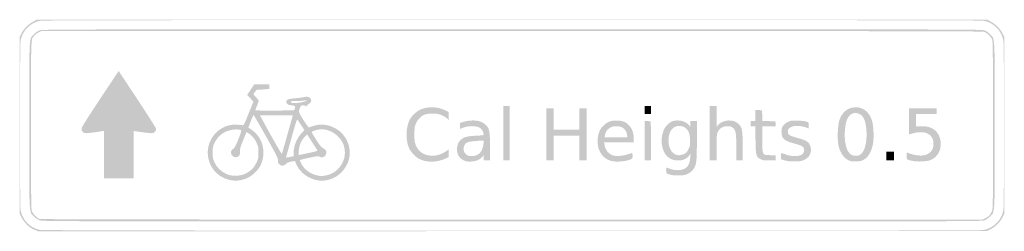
# Model space of a CAD drawing. Header units: inches. Extents: x -0.5 to 0.5, y -0.107 to 0.107.
import ezdxf

# ---------------------------------------------------------------- set-up
doc = ezdxf.new("R2010")
doc.units = ezdxf.units.IN
doc.header["$MEASUREMENT"] = 0

msp = doc.modelspace()

# ---------------------------------------------------------------- hatches: boundary and pattern name
h = msp.add_hatch(color=7)
edge = h.paths.add_edge_path()
edge.add_spline(control_points=[(-0.48418, -0.10597), (-0.486, -0.10522), (-0.48825, -0.10406), (-0.4892, -0.10339), (-0.49236, -0.10114), (-0.49654, -0.09617), (-0.49813, -0.09278)], knot_values=[0, 0, 0, 0, 1, 1, 1, 2, 2, 2, 2], degree=3, periodic=0)
edge.add_line((-0.49813, -0.09278), (-0.49971, -0.08941))
edge.add_line((-0.49971, -0.08941), (-0.49971, 0))
edge.add_line((-0.49971, 0), (-0.49971, 0.08941))
edge.add_line((-0.49971, 0.08941), (-0.49811, 0.09281))
edge.add_spline(control_points=[(-0.49811, 0.09281), (-0.49589, 0.09755), (-0.4907, 0.10282), (-0.48594, 0.10516)], knot_values=[0, 0, 0, 0, 1, 1, 1, 1], degree=3, periodic=0)
edge.add_line((-0.48594, 0.10516), (-0.48208, 0.10706))
edge.add_line((-0.48208, 0.10706), (0, 0.10706))
edge.add_line((0, 0.10706), (0.48208, 0.10706))
edge.add_line((0.48208, 0.10706), (0.48594, 0.10516))
edge.add_spline(control_points=[(0.48594, 0.10516), (0.4907, 0.10282), (0.49589, 0.09755), (0.49811, 0.09281)], knot_values=[0, 0, 0, 0, 1, 1, 1, 1], degree=3, periodic=0)
edge.add_line((0.49811, 0.09281), (0.49971, 0.08941))
edge.add_line((0.49971, 0.08941), (0.49971, 0))
edge.add_line((0.49971, 0), (0.49971, -0.08941))
edge.add_line((0.49971, -0.08941), (0.49811, -0.09281))
edge.add_spline(control_points=[(0.49811, -0.09281), (0.49589, -0.09755), (0.4907, -0.10282), (0.48594, -0.10516)], knot_values=[0, 0, 0, 0, 1, 1, 1, 1], degree=3, periodic=0)
edge.add_line((0.48594, -0.10516), (0.48208, -0.10706))
edge.add_line((0.48208, -0.10706), (0.0006, -0.10719))
edge.add_line((0.0006, -0.10719), (-0.48088, -0.10733))
edge.add_line((-0.48088, -0.10733), (-0.48418, -0.10597))
edge = h.paths.add_edge_path(flags=0)
edge.add_spline(control_points=[(0.47857, -0.10612), (0.48855, -0.10428), (0.49659, -0.09638), (0.49874, -0.08629), (0.49969, -0.08187), (0.49969, 0.08187), (0.49874, 0.08629), (0.4966, 0.09633), (0.48892, 0.10401), (0.47894, 0.10611), (0.47444, 0.10706), (-0.47451, 0.10705), (-0.47894, 0.1061), (-0.48897, 0.10395), (-0.49666, 0.09627), (-0.49876, 0.08629), (-0.49968, 0.08189), (-0.49968, -0.08189), (-0.49876, -0.08629), (-0.49669, -0.09613), (-0.4891, -0.10384), (-0.47941, -0.10596), (-0.47496, -0.10693), (0.4733, -0.10709), (0.47857, -0.10612)], knot_values=[0, 0, 0, 0, 1, 1, 1, 2, 2, 2, 3, 3, 3, 4, 4, 4, 5, 5, 5, 6, 6, 6, 7, 7, 7, 8, 8, 8, 8], degree=3, periodic=0)
h = msp.add_hatch(color=7)
edge = h.paths.add_edge_path()
edge.add_spline(control_points=[(-0.4794, -0.0962), (-0.48168, -0.09542), (-0.48343, -0.09424), (-0.48538, -0.0922), (-0.49035, -0.08699), (-0.49, -0.09388), (-0.49, 0), (-0.49, 0.0945), (-0.49039, 0.08713), (-0.48508, 0.09244), (-0.48283, 0.09469), (-0.48125, 0.0957), (-0.47886, 0.09641), (-0.47594, 0.09727), (-0.43525, 0.09735), (0, 0.09735), (0.43525, 0.09735), (0.47594, 0.09727), (0.47886, 0.09641), (0.48125, 0.0957), (0.48283, 0.09469), (0.48508, 0.09244), (0.49039, 0.08713), (0.49, 0.0945), (0.49, 0), (0.49, -0.0945), (0.49039, -0.08713), (0.48508, -0.09244), (0.48283, -0.09469), (0.48125, -0.0957), (0.47886, -0.09641), (0.47594, -0.09727), (0.43527, -0.09735), (-0.00025, -0.09733), (-0.46548, -0.09731), (-0.47625, -0.09729), (-0.4794, -0.0962)], knot_values=[0, 0, 0, 0, 1, 1, 1, 2, 2, 2, 3, 3, 3, 4, 4, 4, 5, 5, 5, 6, 6, 6, 7, 7, 7, 8, 8, 8, 9, 9, 9, 10, 10, 10, 11, 11, 11, 12, 12, 12, 12], degree=3, periodic=0)
edge = h.paths.add_edge_path(flags=0)
edge.add_spline(control_points=[(0.48029, -0.09419), (0.4838, -0.09254), (0.4854, -0.09091), (0.48701, -0.08735), (0.4882, -0.08473), (0.48821, -0.08399), (0.48822, -0.00036), (0.48823, 0.06441), (0.48807, 0.08454), (0.48752, 0.0864), (0.48657, 0.08959), (0.48223, 0.09392), (0.47905, 0.09487), (0.47715, 0.09543), (0.37372, 0.09559), (-0.00052, 0.09559)], knot_values=[0, 0, 0, 0, 1, 1, 1, 2, 2, 2, 3, 3, 3, 4, 4, 4, 5, 5, 5, 5], degree=3, periodic=0)
edge.add_line((-0.00052, 0.09559), (-0.47766, 0.09559))
edge.add_line((-0.47766, 0.09559), (-0.48029, 0.09435))
edge.add_spline(control_points=[(-0.48029, 0.09435), (-0.48174, 0.09367), (-0.48373, 0.0922), (-0.4847, 0.09109), (-0.48848, 0.08679), (-0.48824, 0.09312), (-0.48824, 0.00044), (-0.48824, -0.06437), (-0.48807, -0.08454), (-0.48752, -0.0864), (-0.48663, -0.08938), (-0.48227, -0.09391), (-0.47941, -0.09482), (-0.47791, -0.09529), (-0.34784, -0.09548), (0, -0.09552)], knot_values=[0, 0, 0, 0, 1, 1, 1, 2, 2, 2, 3, 3, 3, 4, 4, 4, 5, 5, 5, 5], degree=3, periodic=0)
edge.add_line((0, -0.09552), (0.47735, -0.09558))
edge.add_line((0.47735, -0.09558), (0.48029, -0.09419))
h = msp.add_hatch(color=7)
edge = h.paths.add_edge_path()
edge.add_line((-0.41412, -0.02968), (-0.41412, -0.00553))
edge.add_line((-0.41412, -0.00553), (-0.41603, -0.00586))
edge.add_spline(control_points=[(-0.41603, -0.00586), (-0.42181, -0.00686), (-0.43028, -0.00794), (-0.43225, -0.00794), (-0.43529, -0.00794), (-0.4373, -0.00588), (-0.43694, -0.00312), (-0.43677, -0.0018), (-0.43067, 0.00788), (-0.41797, 0.02698)], knot_values=[0, 0, 0, 0, 1, 1, 1, 2, 2, 2, 3, 3, 3, 3], degree=3, periodic=0)
edge.add_line((-0.41797, 0.02698), (-0.39924, 0.05513))
edge.add_line((-0.39924, 0.05513), (-0.38021, 0.02639))
edge.add_spline(control_points=[(-0.38021, 0.02639), (-0.36974, 0.01058), (-0.36118, -0.00291), (-0.36118, -0.0036), (-0.36118, -0.00428), (-0.36173, -0.00554), (-0.3624, -0.00639), (-0.36333, -0.00757), (-0.36414, -0.00794), (-0.36582, -0.00794), (-0.3678, -0.00794), (-0.37835, -0.00666), (-0.3825, -0.00591)], knot_values=[0, 0, 0, 0, 1, 1, 1, 2, 2, 2, 3, 3, 3, 4, 4, 4, 4], degree=3, periodic=0)
edge.add_line((-0.3825, -0.00591), (-0.38412, -0.00562))
edge.add_line((-0.38412, -0.00562), (-0.38412, -0.02972))
edge.add_line((-0.38412, -0.02972), (-0.38412, -0.05382))
edge.add_line((-0.38412, -0.05382), (-0.39912, -0.05382))
edge.add_line((-0.39912, -0.05382), (-0.41412, -0.05382))
edge.add_line((-0.41412, -0.05382), (-0.41412, -0.02968))
h = msp.add_hatch(color=7)
edge = h.paths.add_edge_path()
edge.add_spline(control_points=[(-0.28765, -0.05511), (-0.30025, -0.05181), (-0.30882, -0.0407), (-0.30882, -0.02765), (-0.30882, -0.01109), (-0.29472, 0.00207), (-0.27853, 0.00064), (-0.27626, 0.00044), (-0.2739, 0.00021), (-0.27328, 0.00014), (-0.27233, 0.00002), (-0.27139, 0.0019), (-0.26732, 0.01205)], knot_values=[0, 0, 0, 0, 1, 1, 1, 2, 2, 2, 3, 3, 3, 4, 4, 4, 4], degree=3, periodic=0)
edge.add_line((-0.26732, 0.01205), (-0.26248, 0.0241))
edge.add_line((-0.26248, 0.0241), (-0.26565, 0.02752))
edge.add_line((-0.26565, 0.02752), (-0.26881, 0.03094))
edge.add_line((-0.26881, 0.03094), (-0.26527, 0.03621))
edge.add_line((-0.26527, 0.03621), (-0.26173, 0.04147))
edge.add_line((-0.26173, 0.04147), (-0.2541, 0.04147))
edge.add_line((-0.2541, 0.04147), (-0.24647, 0.04147))
edge.add_line((-0.24647, 0.04147), (-0.24647, 0.0392))
edge.add_line((-0.24647, 0.0392), (-0.24647, 0.03693))
edge.add_line((-0.24647, 0.03693), (-0.25044, 0.03656))
edge.add_spline(control_points=[(-0.25044, 0.03656), (-0.25262, 0.03635), (-0.25553, 0.03618), (-0.2569, 0.03618), (-0.25915, 0.03618), (-0.25954, 0.03595), (-0.26094, 0.03384)], knot_values=[0, 0, 0, 0, 1, 1, 1, 2, 2, 2, 2], degree=3, periodic=0)
edge.add_line((-0.26094, 0.03384), (-0.26249, 0.0315))
edge.add_line((-0.26249, 0.0315), (-0.25977, 0.02848))
edge.add_spline(control_points=[(-0.25977, 0.02848), (-0.25828, 0.02682), (-0.25706, 0.02523), (-0.25706, 0.02495), (-0.25706, 0.02467), (-0.25785, 0.02244), (-0.25882, 0.02), (-0.25979, 0.01756), (-0.26059, 0.01543), (-0.26059, 0.01528), (-0.26059, 0.01481), (-0.22126, 0.01497), (-0.22099, 0.01544), (-0.22084, 0.01568), (-0.22055, 0.01673), (-0.22032, 0.01776), (-0.21994, 0.01957), (-0.22, 0.01965), (-0.22217, 0.02001), (-0.22712, 0.02082), (-0.22772, 0.02104), (-0.22856, 0.02232), (-0.23055, 0.02535), (-0.22821, 0.02684), (-0.22059, 0.0274), (-0.21751, 0.02763), (-0.21353, 0.02815), (-0.21174, 0.02856), (-0.20781, 0.02946), (-0.20564, 0.02901), (-0.20434, 0.02703), (-0.2031, 0.02514), (-0.20392, 0.02304), (-0.20647, 0.02159), (-0.20744, 0.02104), (-0.20823, 0.02026), (-0.20823, 0.01985), (-0.20824, 0.01897), (-0.20919, 0.01888), (-0.20971, 0.01971), (-0.20991, 0.02003), (-0.21099, 0.02029), (-0.21212, 0.02029), (-0.21389, 0.02029), (-0.21429, 0.02002), (-0.21496, 0.01838), (-0.21689, 0.01369), (-0.21684, 0.01348), (-0.21175, 0.00559), (-0.20914, 0.00154), (-0.20676, -0.00185), (-0.20645, -0.00196), (-0.20615, -0.00206), (-0.20443, -0.0016), (-0.20264, -0.00093), (-0.18736, 0.00479), (-0.16979, -0.00455), (-0.16561, -0.02061), (-0.16306, -0.03038), (-0.16582, -0.0402), (-0.17323, -0.0477), (-0.17952, -0.05407), (-0.18877, -0.05714), (-0.19737, -0.05571), (-0.20645, -0.05421), (-0.21491, -0.04801), (-0.21851, -0.04024), (-0.21947, -0.03817), (-0.22032, -0.03637), (-0.22041, -0.03624), (-0.22049, -0.03612), (-0.2222, -0.03634), (-0.2242, -0.03673), (-0.22692, -0.03727), (-0.22827, -0.03789), (-0.22946, -0.03917), (-0.23154, -0.04139), (-0.23417, -0.04147), (-0.23626, -0.03938), (-0.23748, -0.03816), (-0.23772, -0.03746), (-0.23749, -0.0357), (-0.23725, -0.03375), (-0.23846, -0.0313), (-0.2496, -0.01131), (-0.25641, 0.00091), (-0.26217, 0.0107), (-0.26241, 0.01045), (-0.26293, 0.00991), (-0.26777, -0.00216), (-0.26752, -0.0023), (-0.26271, -0.00505), (-0.2583, -0.00932), (-0.2559, -0.01353), (-0.25092, -0.02229), (-0.25114, -0.03434), (-0.25643, -0.04258), (-0.26324, -0.0532), (-0.27574, -0.05822), (-0.28765, -0.05511)], knot_values=[0, 0, 0, 0, 1, 1, 1, 2, 2, 2, 3, 3, 3, 4, 4, 4, 5, 5, 5, 6, 6, 6, 7, 7, 7, 8, 8, 8, 9, 9, 9, 10, 10, 10, 11, 11, 11, 12, 12, 12, 13, 13, 13, 14, 14, 14, 15, 15, 15, 16, 16, 16, 17, 17, 17, 18, 18, 18, 19, 19, 19, 20, 20, 20, 21, 21, 21, 22, 22, 22, 23, 23, 23, 24, 24, 24, 25, 25, 25, 26, 26, 26, 27, 27, 27, 28, 28, 28, 29, 29, 29, 30, 30, 30, 31, 31, 31, 32, 32, 32, 33, 33, 33, 33], degree=3, periodic=0)
edge = h.paths.add_edge_path(flags=0)
edge.add_spline(control_points=[(-0.27397, -0.05021), (-0.27041, -0.04942), (-0.26491, -0.04587), (-0.26247, -0.04279), (-0.26142, -0.04147), (-0.25985, -0.03885), (-0.25896, -0.03696), (-0.25755, -0.03394), (-0.25735, -0.03283), (-0.25735, -0.02765), (-0.25735, -0.02229), (-0.25752, -0.02142), (-0.25917, -0.01794), (-0.26135, -0.01336), (-0.26337, -0.01086), (-0.26685, -0.00847)], knot_values=[0, 0, 0, 0, 1, 1, 1, 2, 2, 2, 3, 3, 3, 4, 4, 4, 5, 5, 5, 5], degree=3, periodic=0)
edge.add_line((-0.26685, -0.00847), (-0.26944, -0.00669))
edge.add_line((-0.26944, -0.00669), (-0.27025, -0.00864))
edge.add_spline(control_points=[(-0.27025, -0.00864), (-0.27556, -0.02141), (-0.27644, -0.02408), (-0.27609, -0.02631), (-0.27564, -0.02909), (-0.27661, -0.03114), (-0.27879, -0.03205), (-0.28178, -0.03328), (-0.28529, -0.0307), (-0.28529, -0.02726), (-0.28529, -0.02615), (-0.28465, -0.02514), (-0.28312, -0.02388), (-0.28132, -0.0224), (-0.28038, -0.02066), (-0.27759, -0.01369), (-0.27529, -0.00794), (-0.27445, -0.00518), (-0.27491, -0.00493), (-0.2767, -0.00395), (-0.28131, -0.00384), (-0.28528, -0.00466), (-0.29282, -0.00624), (-0.29864, -0.01083), (-0.30196, -0.01782), (-0.30367, -0.02143), (-0.30382, -0.02226), (-0.30382, -0.02765), (-0.30382, -0.03305), (-0.30367, -0.03386), (-0.30194, -0.03751), (-0.29863, -0.0445), (-0.29204, -0.04956), (-0.2846, -0.05083), (-0.2813, -0.05139), (-0.27857, -0.05123), (-0.27397, -0.05021)], knot_values=[0, 0, 0, 0, 1, 1, 1, 2, 2, 2, 3, 3, 3, 4, 4, 4, 5, 5, 5, 6, 6, 6, 7, 7, 7, 8, 8, 8, 9, 9, 9, 10, 10, 10, 11, 11, 11, 12, 12, 12, 12], degree=3, periodic=0)
edge = h.paths.add_edge_path(flags=0)
edge.add_spline(control_points=[(-0.18949, -0.05085), (-0.17389, -0.04832), (-0.16505, -0.03128), (-0.17205, -0.01724), (-0.17625, -0.00881), (-0.18699, -0.00281), (-0.19551, -0.00412), (-0.19997, -0.00481), (-0.20364, -0.00623), (-0.20329, -0.00713), (-0.20311, -0.00759), (-0.20091, -0.01117), (-0.1984, -0.01509), (-0.19495, -0.02046), (-0.19336, -0.02241), (-0.19195, -0.02301), (-0.18837, -0.02453), (-0.18727, -0.02773), (-0.1894, -0.03044), (-0.19093, -0.03239), (-0.19311, -0.0329), (-0.19523, -0.0318), (-0.19678, -0.031), (-0.19764, -0.03108), (-0.20566, -0.03275), (-0.21048, -0.03376), (-0.21467, -0.03482), (-0.21499, -0.03511), (-0.21594, -0.03596), (-0.21255, -0.04171), (-0.20933, -0.04472), (-0.2053, -0.04849), (-0.20018, -0.0507), (-0.19382, -0.0514), (-0.1935, -0.05143), (-0.19155, -0.05119), (-0.18949, -0.05085)], knot_values=[0, 0, 0, 0, 1, 1, 1, 2, 2, 2, 3, 3, 3, 4, 4, 4, 5, 5, 5, 6, 6, 6, 7, 7, 7, 8, 8, 8, 9, 9, 9, 10, 10, 10, 11, 11, 11, 12, 12, 12, 12], degree=3, periodic=0)
edge = h.paths.add_edge_path(flags=0)
edge.add_line((-0.2251, -0.03198), (-0.22176, -0.03131))
edge.add_line((-0.22176, -0.03131), (-0.22176, -0.0283))
edge.add_spline(control_points=[(-0.22176, -0.0283), (-0.22174, -0.02114), (-0.21844, -0.01292), (-0.21356, -0.00786)], knot_values=[0, 0, 0, 0, 1, 1, 1, 1], degree=3, periodic=0)
edge.add_line((-0.21356, -0.00786), (-0.21069, -0.00488))
edge.add_line((-0.21069, -0.00488), (-0.21422, 0.0005))
edge.add_spline(control_points=[(-0.21422, 0.0005), (-0.21616, 0.00346), (-0.21792, 0.00595), (-0.21814, 0.00603), (-0.21835, 0.00611), (-0.22089, -0.00223), (-0.22377, -0.0125), (-0.22665, -0.02277), (-0.22913, -0.03151), (-0.22927, -0.03191), (-0.2296, -0.03281), (-0.22929, -0.03282), (-0.2251, -0.03198)], knot_values=[0, 0, 0, 0, 1, 1, 1, 2, 2, 2, 3, 3, 3, 4, 4, 4, 4], degree=3, periodic=0)
edge = h.paths.add_edge_path(flags=0)
edge.add_spline(control_points=[(-0.20221, -0.02708), (-0.1997, -0.02654), (-0.19765, -0.02587), (-0.19765, -0.02558), (-0.19765, -0.0253), (-0.19999, -0.02147), (-0.20285, -0.01707)], knot_values=[0, 0, 0, 0, 1, 1, 1, 2, 2, 2, 2], degree=3, periodic=0)
edge.add_line((-0.20285, -0.01707), (-0.20805, -0.00908))
edge.add_line((-0.20805, -0.00908), (-0.21055, -0.01179))
edge.add_spline(control_points=[(-0.21055, -0.01179), (-0.21192, -0.01328), (-0.21368, -0.01589), (-0.21446, -0.01758), (-0.21585, -0.02063), (-0.21695, -0.02647), (-0.21659, -0.0289)], knot_values=[0, 0, 0, 0, 1, 1, 1, 2, 2, 2, 2], degree=3, periodic=0)
edge.add_line((-0.21659, -0.0289), (-0.21641, -0.03015))
edge.add_line((-0.21641, -0.03015), (-0.21159, -0.02911))
edge.add_spline(control_points=[(-0.21159, -0.02911), (-0.20893, -0.02853), (-0.20471, -0.02762), (-0.20221, -0.02708)], knot_values=[0, 0, 0, 0, 1, 1, 1, 1], degree=3, periodic=0)
edge = h.paths.add_edge_path(flags=0)
edge.add_line((-0.22789, -0.00912), (-0.22249, 0.01))
edge.add_line((-0.22249, 0.01), (-0.23898, 0.01016))
edge.add_spline(control_points=[(-0.23898, 0.01016), (-0.24805, 0.01024), (-0.25556, 0.01022), (-0.25567, 0.01011), (-0.25578, 0.01), (-0.25091, 0.00102), (-0.24485, -0.00985), (-0.23878, -0.02071), (-0.23371, -0.0293), (-0.23356, -0.02892), (-0.23342, -0.02854), (-0.23087, -0.01963), (-0.22789, -0.00912)], knot_values=[0, 0, 0, 0, 1, 1, 1, 2, 2, 2, 3, 3, 3, 4, 4, 4, 4], degree=3, periodic=0)
edge = h.paths.add_edge_path(flags=0)
edge.add_spline(control_points=[(-0.2125, 0.02363), (-0.20818, 0.02464), (-0.20638, 0.02601), (-0.21044, 0.0252), (-0.21165, 0.02495), (-0.21532, 0.02476), (-0.21859, 0.02476), (-0.22402, 0.02476), (-0.22451, 0.02467), (-0.22426, 0.02371), (-0.22403, 0.02283), (-0.22335, 0.02265), (-0.22037, 0.02264), (-0.21839, 0.02264), (-0.21485, 0.02308), (-0.2125, 0.02363)], knot_values=[0, 0, 0, 0, 1, 1, 1, 2, 2, 2, 3, 3, 3, 4, 4, 4, 5, 5, 5, 5], degree=3, periodic=0)
h = msp.add_hatch(color=7)
edge = h.paths.add_edge_path()
edge.add_spline(control_points=[(-0.0894, -0.03582), (-0.09117, -0.03535), (-0.09369, -0.03433), (-0.09501, -0.03356), (-0.09802, -0.03179), (-0.10246, -0.02707), (-0.10407, -0.02393), (-0.10809, -0.01604), (-0.10803, -0.0028), (-0.10394, 0.00558), (-0.10216, 0.00923), (-0.09741, 0.01387), (-0.09353, 0.01576), (-0.08626, 0.01929), (-0.07569, 0.01915), (-0.06824, 0.01544)], knot_values=[0, 0, 0, 0, 1, 1, 1, 2, 2, 2, 3, 3, 3, 4, 4, 4, 5, 5, 5, 5], degree=3, periodic=0)
edge.add_line((-0.06824, 0.01544), (-0.06441, 0.01353))
edge.add_line((-0.06441, 0.01353), (-0.06424, 0.00954))
edge.add_line((-0.06424, 0.00954), (-0.06406, 0.00555))
edge.add_line((-0.06406, 0.00555), (-0.06672, 0.00758))
edge.add_spline(control_points=[(-0.06672, 0.00758), (-0.07126, 0.01105), (-0.07528, 0.01221), (-0.08176, 0.01193), (-0.08841, 0.01165), (-0.091, 0.01054), (-0.0946, 0.00645), (-0.09817, 0.00239), (-0.09912, -0.00097), (-0.09909, -0.00941), (-0.09906, -0.01524), (-0.09884, -0.01704), (-0.09778, -0.01971), (-0.09515, -0.02634), (-0.0902, -0.02999), (-0.08291, -0.03067), (-0.07696, -0.03123), (-0.0714, -0.02949), (-0.06544, -0.02522)], knot_values=[0, 0, 0, 0, 1, 1, 1, 2, 2, 2, 3, 3, 3, 4, 4, 4, 5, 5, 5, 6, 6, 6, 6], degree=3, periodic=0)
edge.add_line((-0.06544, -0.02522), (-0.06412, -0.02427))
edge.add_line((-0.06412, -0.02427), (-0.06412, -0.02812))
edge.add_line((-0.06412, -0.02812), (-0.06412, -0.03197))
edge.add_line((-0.06412, -0.03197), (-0.06728, -0.03352))
edge.add_spline(control_points=[(-0.06728, -0.03352), (-0.07393, -0.03677), (-0.08252, -0.03767), (-0.0894, -0.03582)], knot_values=[0, 0, 0, 0, 1, 1, 1, 1], degree=3, periodic=0)
for points in [[(-0.00882, -0.00794), (-0.00882, 0.01971), (-0.00559, 0.01971), (-0.00235, 0.01971), (-0.00235, -0.00794), (-0.00235, -0.03559), (-0.00559, -0.03559), (-0.00882, -0.03559), (-0.00882, -0.00794)], [(0.03471, -0.00912), (0.03471, 0.01735), (0.03853, 0.01735), (0.04235, 0.01735), (0.04235, 0.00647), (0.04235, -0.00441), (0.05529, -0.00441), (0.06824, -0.00441), (0.06824, 0.00647), (0.06824, 0.01735), (0.07206, 0.01735), (0.07588, 0.01735), (0.07588, -0.00912), (0.07588, -0.03559), (0.07206, -0.03559), (0.06824, -0.03559), (0.06824, -0.02294), (0.06824, -0.01029), (0.05529, -0.01029), (0.04235, -0.01029), (0.04235, -0.02294), (0.04235, -0.03559), (0.03853, -0.03559), (0.03471, -0.03559), (0.03471, -0.00912)], [(0.13471, 0.01559), (0.13471, 0.01971), (0.13794, 0.01971), (0.14118, 0.01971), (0.14118, 0.01559), (0.14118, 0.01147), (0.13794, 0.01147), (0.13471, 0.01147), (0.13471, 0.01559)], [(0.13471, -0.01556), (0.13471, 0.00447), (0.13779, 0.0043), (0.14088, 0.00412), (0.14104, -0.01574), (0.14119, -0.03559), (0.13795, -0.03559), (0.13471, -0.03559), (0.13471, -0.01556)], [(0.38, -0.03118), (0.38, -0.02676), (0.38382, -0.02676), (0.38765, -0.02676), (0.38765, -0.03118), (0.38765, -0.03559), (0.38382, -0.03559), (0.38, -0.03559), (0.38, -0.03118)]]:
    msp.add_hatch(color=7).paths.add_polyline_path(points)
h = msp.add_hatch(color=7)
edge = h.paths.add_edge_path()
edge.add_line((0.20059, -0.00794), (0.20059, 0.01971))
edge.add_line((0.20059, 0.01971), (0.20412, 0.01971))
edge.add_line((0.20412, 0.01971), (0.20765, 0.01971))
edge.add_line((0.20765, 0.01971), (0.20765, 0.00907))
edge.add_line((0.20765, 0.00907), (0.20765, -0.00156))
edge.add_line((0.20765, -0.00156), (0.20913, 0.0002))
edge.add_spline(control_points=[(0.20913, 0.0002), (0.21405, 0.00605), (0.22482, 0.00665), (0.2301, 0.00137), (0.23367, -0.0022), (0.23412, -0.00473), (0.23412, -0.02128)], knot_values=[0, 0, 0, 0, 1, 1, 1, 2, 2, 2, 2], degree=3, periodic=0)
edge.add_line((0.23412, -0.02128), (0.23412, -0.03559))
edge.add_line((0.23412, -0.03559), (0.23088, -0.03559))
edge.add_line((0.23088, -0.03559), (0.22765, -0.03559))
edge.add_line((0.22765, -0.03559), (0.22765, -0.02261))
edge.add_spline(control_points=[(0.22765, -0.02261), (0.22765, -0.00768), (0.22723, -0.0052), (0.22432, -0.00265), (0.22262, -0.00115), (0.22183, -0.00088), (0.21914, -0.00088), (0.21378, -0.00088), (0.21079, -0.00266), (0.20876, -0.00706), (0.20781, -0.00912), (0.20767, -0.01103), (0.20766, -0.0225)], knot_values=[0, 0, 0, 0, 1, 1, 1, 2, 2, 2, 3, 3, 3, 4, 4, 4, 4], degree=3, periodic=0)
edge.add_line((0.20766, -0.0225), (0.20765, -0.03559))
edge.add_line((0.20765, -0.03559), (0.20412, -0.03559))
edge.add_line((0.20412, -0.03559), (0.20059, -0.03559))
edge.add_line((0.20059, -0.03559), (0.20059, -0.00794))
h = msp.add_hatch(color=7)
edge = h.paths.add_edge_path()
edge.add_spline(control_points=[(0.25233, -0.03426), (0.24775, -0.03195), (0.24739, -0.03057), (0.24716, -0.01456)], knot_values=[0, 0, 0, 0, 1, 1, 1, 1], degree=3, periodic=0)
edge.add_line((0.24716, -0.01456), (0.24696, -0.00088))
edge.add_line((0.24696, -0.00088), (0.24466, -0.00088))
edge.add_line((0.24466, -0.00088), (0.24235, -0.00088))
edge.add_line((0.24235, -0.00088), (0.24235, 0.00176))
edge.add_line((0.24235, 0.00176), (0.24235, 0.00441))
edge.add_line((0.24235, 0.00441), (0.24471, 0.00441))
edge.add_line((0.24471, 0.00441), (0.24706, 0.00441))
edge.add_line((0.24706, 0.00441), (0.24706, 0.01003))
edge.add_line((0.24706, 0.01003), (0.24706, 0.01565))
edge.add_line((0.24706, 0.01565), (0.25044, 0.01547))
edge.add_line((0.25044, 0.01547), (0.25382, 0.01529))
edge.add_line((0.25382, 0.01529), (0.25399, 0.00987))
edge.add_line((0.25399, 0.00987), (0.25416, 0.00445))
edge.add_line((0.25416, 0.00445), (0.26076, 0.00428))
edge.add_line((0.26076, 0.00428), (0.26735, 0.00412))
edge.add_line((0.26735, 0.00412), (0.26753, 0.00162))
edge.add_line((0.26753, 0.00162), (0.26771, -0.00088))
edge.add_line((0.26771, -0.00088), (0.26092, -0.00088))
edge.add_line((0.26092, -0.00088), (0.25412, -0.00088))
edge.add_line((0.25412, -0.00088), (0.25412, -0.01405))
edge.add_spline(control_points=[(0.25412, -0.01405), (0.25412, -0.03056), (0.2538, -0.02991), (0.26201, -0.0302)], knot_values=[0, 0, 0, 0, 1, 1, 1, 1], degree=3, periodic=0)
edge.add_line((0.26201, -0.0302), (0.26765, -0.03041))
edge.add_line((0.26765, -0.03041), (0.26765, -0.033))
edge.add_line((0.26765, -0.033), (0.26765, -0.03559))
edge.add_line((0.26765, -0.03559), (0.2613, -0.03559))
edge.add_spline(control_points=[(0.2613, -0.03559), (0.25589, -0.03559), (0.25457, -0.03539), (0.25233, -0.03426)], knot_values=[0, 0, 0, 0, 1, 1, 1, 1], degree=3, periodic=0)
h = msp.add_hatch(color=7)
edge = h.paths.add_edge_path()
edge.add_spline(control_points=[(0.34275, -0.03589), (0.33695, -0.03368), (0.33256, -0.02732), (0.33117, -0.01909), (0.33009, -0.01268), (0.33068, 0.00017), (0.33228, 0.00512), (0.33461, 0.01229), (0.33932, 0.01686), (0.34559, 0.01802), (0.35473, 0.01972), (0.36225, 0.01479), (0.36537, 0.00505), (0.36709, -0.00029), (0.36756, -0.01346), (0.36625, -0.0196), (0.36453, -0.02771), (0.36123, -0.03282), (0.35612, -0.03531), (0.35314, -0.03676), (0.34588, -0.03707), (0.34275, -0.03589)], knot_values=[0, 0, 0, 0, 1, 1, 1, 2, 2, 2, 3, 3, 3, 4, 4, 4, 5, 5, 5, 6, 6, 6, 7, 7, 7, 7], degree=3, periodic=0)
edge = h.paths.add_edge_path(flags=0)
edge.add_spline(control_points=[(0.35359, -0.02956), (0.35805, -0.0266), (0.3605, -0.01728), (0.3598, -0.00589), (0.35917, 0.0043), (0.35694, 0.00963), (0.35249, 0.0116), (0.34665, 0.01418), (0.34167, 0.01129), (0.33943, 0.00402), (0.33781, -0.00119), (0.33729, -0.01037), (0.33822, -0.01694), (0.33954, -0.02622), (0.34308, -0.03088), (0.34882, -0.03088), (0.35071, -0.03088), (0.35223, -0.03046), (0.35359, -0.02956)], knot_values=[0, 0, 0, 0, 1, 1, 1, 2, 2, 2, 3, 3, 3, 4, 4, 4, 5, 5, 5, 6, 6, 6, 6], degree=3, periodic=0)
h = msp.add_hatch(color=7)
edge = h.paths.add_edge_path()
edge.add_spline(control_points=[(0.40588, -0.03588), (0.40033, -0.03462), (0.40059, -0.03487), (0.40059, -0.03084), (0.40059, -0.02762), (0.4007, -0.02728), (0.40162, -0.02767), (0.40866, -0.03074), (0.41719, -0.03151), (0.42118, -0.02945), (0.42593, -0.027), (0.42778, -0.02405), (0.42783, -0.01883), (0.42787, -0.01423), (0.42606, -0.0108), (0.42248, -0.0087), (0.41826, -0.00622), (0.41255, -0.00627), (0.40426, -0.00884)], knot_values=[0, 0, 0, 0, 1, 1, 1, 2, 2, 2, 3, 3, 3, 4, 4, 4, 5, 5, 5, 6, 6, 6, 6], degree=3, periodic=0)
edge.add_line((0.40426, -0.00884), (0.40294, -0.00925))
edge.add_line((0.40294, -0.00925), (0.40294, 0.00405))
edge.add_line((0.40294, 0.00405), (0.40294, 0.01735))
edge.add_line((0.40294, 0.01735), (0.41706, 0.01735))
edge.add_line((0.41706, 0.01735), (0.43118, 0.01735))
edge.add_line((0.43118, 0.01735), (0.43118, 0.01441))
edge.add_line((0.43118, 0.01441), (0.43118, 0.01147))
edge.add_line((0.43118, 0.01147), (0.42059, 0.01147))
edge.add_line((0.42059, 0.01147), (0.41, 0.01147))
edge.add_line((0.41, 0.01147), (0.41, 0.00494))
edge.add_spline(control_points=[(0.41, 0.00494), (0.41, -0.00103), (0.41009, -0.00156), (0.41102, -0.0012), (0.41159, -0.00099), (0.41406, -0.00082), (0.41652, -0.00082), (0.42745, -0.00084), (0.43442, -0.007), (0.43515, -0.01727), (0.43573, -0.02538), (0.43196, -0.03206), (0.42513, -0.03503), (0.42118, -0.03675), (0.41161, -0.03717), (0.40588, -0.03588)], knot_values=[0, 0, 0, 0, 1, 1, 1, 2, 2, 2, 3, 3, 3, 4, 4, 4, 5, 5, 5, 5], degree=3, periodic=0)
h = msp.add_hatch(color=7)
edge = h.paths.add_edge_path()
edge.add_spline(control_points=[(-0.0493, -0.03527), (-0.05337, -0.0332), (-0.0553, -0.03035), (-0.05571, -0.02577), (-0.05613, -0.02104), (-0.05511, -0.01776), (-0.05235, -0.015), (-0.0493, -0.01195), (-0.04561, -0.0109), (-0.03632, -0.01047), (-0.0295, -0.01015), (-0.02882, -0.01002), (-0.02882, -0.00901), (-0.02882, -0.00694), (-0.03045, -0.004), (-0.03233, -0.00267), (-0.03578, -0.0002), (-0.04483, -0.00017), (-0.05031, -0.00259)], knot_values=[0, 0, 0, 0, 1, 1, 1, 2, 2, 2, 3, 3, 3, 4, 4, 4, 5, 5, 5, 6, 6, 6, 6], degree=3, periodic=0)
edge.add_line((-0.05031, -0.00259), (-0.05294, -0.00376))
edge.add_line((-0.05294, -0.00376), (-0.05294, -0.00063))
edge.add_line((-0.05294, -0.00063), (-0.05294, 0.00249))
edge.add_line((-0.05294, 0.00249), (-0.04926, 0.00355))
edge.add_spline(control_points=[(-0.04926, 0.00355), (-0.03983, 0.00625), (-0.03128, 0.00513), (-0.02676, 0.00061), (-0.02278, -0.00336), (-0.02235, -0.00557), (-0.02235, -0.02187)], knot_values=[0, 0, 0, 0, 1, 1, 1, 2, 2, 2, 2], degree=3, periodic=0)
edge.add_line((-0.02235, -0.02187), (-0.02235, -0.03559))
edge.add_line((-0.02235, -0.03559), (-0.02559, -0.03559))
edge.add_line((-0.02559, -0.03559), (-0.02882, -0.03559))
edge.add_line((-0.02882, -0.03559), (-0.02882, -0.03286))
edge.add_line((-0.02882, -0.03286), (-0.02882, -0.03014))
edge.add_line((-0.02882, -0.03014), (-0.03004, -0.03169))
edge.add_spline(control_points=[(-0.03004, -0.03169), (-0.03245, -0.03475), (-0.0362, -0.03638), (-0.04142, -0.03662), (-0.04567, -0.03683), (-0.04651, -0.03668), (-0.0493, -0.03527)], knot_values=[0, 0, 0, 0, 1, 1, 1, 2, 2, 2, 2], degree=3, periodic=0)
edge = h.paths.add_edge_path(flags=0)
edge.add_spline(control_points=[(-0.0353, -0.03), (-0.03182, -0.02818), (-0.02943, -0.02404), (-0.02897, -0.01902)], knot_values=[0, 0, 0, 0, 1, 1, 1, 1], degree=3, periodic=0)
edge.add_line((-0.02897, -0.01902), (-0.02866, -0.01559))
edge.add_line((-0.02866, -0.01559), (-0.03242, -0.01561))
edge.add_spline(control_points=[(-0.03242, -0.01561), (-0.03848, -0.01564), (-0.04486, -0.01666), (-0.04647, -0.01786), (-0.04842, -0.01931), (-0.04965, -0.02265), (-0.04917, -0.0252), (-0.04872, -0.02762), (-0.0464, -0.0301), (-0.04389, -0.03086), (-0.04172, -0.03151), (-0.03737, -0.03108), (-0.0353, -0.03)], knot_values=[0, 0, 0, 0, 1, 1, 1, 2, 2, 2, 3, 3, 3, 4, 4, 4, 4], degree=3, periodic=0)
h = msp.add_hatch(color=7)
edge = h.paths.add_edge_path()
edge.add_spline(control_points=[(0.10101, -0.03612), (0.09121, -0.03381), (0.08546, -0.02396), (0.08711, -0.0123), (0.08791, -0.00665), (0.08967, -0.00307), (0.09325, 0.00021), (0.09733, 0.00393), (0.10135, 0.00525), (0.10756, 0.00488), (0.11301, 0.00455), (0.11598, 0.00317), (0.11924, -0.00053), (0.12212, -0.0038), (0.12353, -0.00801), (0.12353, -0.0133)], knot_values=[0, 0, 0, 0, 1, 1, 1, 2, 2, 2, 3, 3, 3, 4, 4, 4, 5, 5, 5, 5], degree=3, periodic=0)
edge.add_line((0.12353, -0.0133), (0.12353, -0.01735))
edge.add_line((0.12353, -0.01735), (0.1085, -0.01735))
edge.add_line((0.1085, -0.01735), (0.09348, -0.01735))
edge.add_line((0.09348, -0.01735), (0.09386, -0.01956))
edge.add_spline(control_points=[(0.09386, -0.01956), (0.09475, -0.02474), (0.09773, -0.02865), (0.10205, -0.03029), (0.1052, -0.03149), (0.11242, -0.03109), (0.11733, -0.02944), (0.11978, -0.02861), (0.12192, -0.02794), (0.12207, -0.02794), (0.12223, -0.02794), (0.12235, -0.02922), (0.12235, -0.03079), (0.12235, -0.0333), (0.12217, -0.03372), (0.12079, -0.03434), (0.11609, -0.03649), (0.1063, -0.03737), (0.10101, -0.03612)], knot_values=[0, 0, 0, 0, 1, 1, 1, 2, 2, 2, 3, 3, 3, 4, 4, 4, 5, 5, 5, 6, 6, 6, 6], degree=3, periodic=0)
edge = h.paths.add_edge_path(flags=0)
edge.add_spline(control_points=[(0.11681, -0.00956), (0.11592, -0.00392), (0.112, -0.00077), (0.10588, -0.0008), (0.09984, -0.00083), (0.09519, -0.0045), (0.09431, -0.00992)], knot_values=[0, 0, 0, 0, 1, 1, 1, 2, 2, 2, 2], degree=3, periodic=0)
edge.add_line((0.09431, -0.00992), (0.09396, -0.01206))
edge.add_line((0.09396, -0.01206), (0.10559, -0.01206))
edge.add_line((0.10559, -0.01206), (0.11721, -0.01206))
edge.add_line((0.11721, -0.01206), (0.11681, -0.00956))
h = msp.add_hatch(color=7)
edge = h.paths.add_edge_path()
edge.add_spline(control_points=[(0.16086, -0.05006), (0.15669, -0.04905), (0.15647, -0.04882), (0.15647, -0.04555), (0.15647, -0.04395), (0.15654, -0.04265), (0.15662, -0.04265), (0.1567, -0.04265), (0.15812, -0.04316), (0.15978, -0.04379), (0.164, -0.0454), (0.16814, -0.04583), (0.17175, -0.04506), (0.17774, -0.04377), (0.1802, -0.04052), (0.18092, -0.03292)], knot_values=[0, 0, 0, 0, 1, 1, 1, 2, 2, 2, 3, 3, 3, 4, 4, 4, 5, 5, 5, 5], degree=3, periodic=0)
edge.add_line((0.18092, -0.03292), (0.1813, -0.02882))
edge.add_line((0.1813, -0.02882), (0.17948, -0.03098))
edge.add_spline(control_points=[(0.17948, -0.03098), (0.17676, -0.03418), (0.17339, -0.03559), (0.16846, -0.03559), (0.15913, -0.03559), (0.15312, -0.02925), (0.15199, -0.01823), (0.15153, -0.01367), (0.15256, -0.00748), (0.15439, -0.00387), (0.15617, -0.00036), (0.16042, 0.00356), (0.16332, 0.00436), (0.16937, 0.00604), (0.17643, 0.00425), (0.1796, 0.00022)], knot_values=[0, 0, 0, 0, 1, 1, 1, 2, 2, 2, 3, 3, 3, 4, 4, 4, 5, 5, 5, 5], degree=3, periodic=0)
edge.add_line((0.1796, 0.00022), (0.18116, -0.00176))
edge.add_line((0.18116, -0.00176), (0.18117, 0.00132))
edge.add_line((0.18117, 0.00132), (0.18118, 0.00441))
edge.add_line((0.18118, 0.00441), (0.18441, 0.00441))
edge.add_line((0.18441, 0.00441), (0.18765, 0.00441))
edge.add_line((0.18765, 0.00441), (0.18765, -0.01497))
edge.add_spline(control_points=[(0.18765, -0.01497), (0.18765, -0.03481), (0.18732, -0.03862), (0.18526, -0.04269), (0.18367, -0.04583), (0.17991, -0.04892), (0.1764, -0.04997), (0.17276, -0.05105), (0.16511, -0.05109), (0.16086, -0.05006)], knot_values=[0, 0, 0, 0, 1, 1, 1, 2, 2, 2, 3, 3, 3, 3], degree=3, periodic=0)
edge = h.paths.add_edge_path(flags=0)
edge.add_spline(control_points=[(0.17473, -0.02897), (0.17684, -0.0279), (0.17769, -0.02698), (0.17908, -0.0242), (0.18061, -0.02112), (0.1808, -0.02016), (0.18078, -0.01537), (0.18076, -0.00698), (0.178, -0.00224), (0.17235, -0.00088), (0.16445, 0.00101), (0.15882, -0.00499), (0.15882, -0.01529), (0.15882, -0.02688), (0.16624, -0.03325), (0.17473, -0.02897)], knot_values=[0, 0, 0, 0, 1, 1, 1, 2, 2, 2, 3, 3, 3, 4, 4, 4, 5, 5, 5, 5], degree=3, periodic=0)
h = msp.add_hatch(color=7)
edge = h.paths.add_edge_path()
edge.add_spline(control_points=[(0.27971, -0.03617), (0.27841, -0.03586), (0.27636, -0.03533), (0.27515, -0.03499)], knot_values=[0, 0, 0, 0, 1, 1, 1, 1], degree=3, periodic=0)
edge.add_line((0.27515, -0.03499), (0.27294, -0.03436))
edge.add_line((0.27294, -0.03436), (0.27294, -0.03108))
edge.add_spline(control_points=[(0.27294, -0.03108), (0.27294, -0.02739), (0.27248, -0.0275), (0.27853, -0.02973), (0.28103, -0.03065), (0.28343, -0.03104), (0.28676, -0.03106), (0.29373, -0.03111), (0.29647, -0.02936), (0.29647, -0.02485), (0.29647, -0.02176), (0.29467, -0.02055), (0.28715, -0.01858), (0.27612, -0.01569), (0.27353, -0.01335), (0.27353, -0.00632), (0.27353, -0.00365), (0.27385, -0.00235), (0.27487, -0.00084), (0.27652, 0.00162), (0.27943, 0.00362), (0.28259, 0.00448), (0.28546, 0.00527), (0.29574, 0.00481), (0.29897, 0.00376), (0.30115, 0.00305), (0.30118, 0.003), (0.30118, -0.00007)], knot_values=[0, 0, 0, 0, 1, 1, 1, 2, 2, 2, 3, 3, 3, 4, 4, 4, 5, 5, 5, 6, 6, 6, 7, 7, 7, 8, 8, 8, 9, 9, 9, 9], degree=3, periodic=0)
edge.add_line((0.30118, -0.00007), (0.30118, -0.00318))
edge.add_line((0.30118, -0.00318), (0.29917, -0.00234))
edge.add_spline(control_points=[(0.29917, -0.00234), (0.29543, -0.00077), (0.28933, -0.00009), (0.28585, -0.00083), (0.28174, -0.00172), (0.28, -0.00333), (0.28, -0.00626), (0.28, -0.00933), (0.2815, -0.01053), (0.28726, -0.01205), (0.29832, -0.01495), (0.3007, -0.01619), (0.30237, -0.01987), (0.30375, -0.02289), (0.30383, -0.02607), (0.30262, -0.02897), (0.30139, -0.03192), (0.30021, -0.0331), (0.29676, -0.03486), (0.2943, -0.03612), (0.29287, -0.03639), (0.28794, -0.03654), (0.28471, -0.03664), (0.281, -0.03647), (0.27971, -0.03617)], knot_values=[0, 0, 0, 0, 1, 1, 1, 2, 2, 2, 3, 3, 3, 4, 4, 4, 5, 5, 5, 6, 6, 6, 7, 7, 7, 8, 8, 8, 8], degree=3, periodic=0)

doc.saveas('drawing.dxf')
